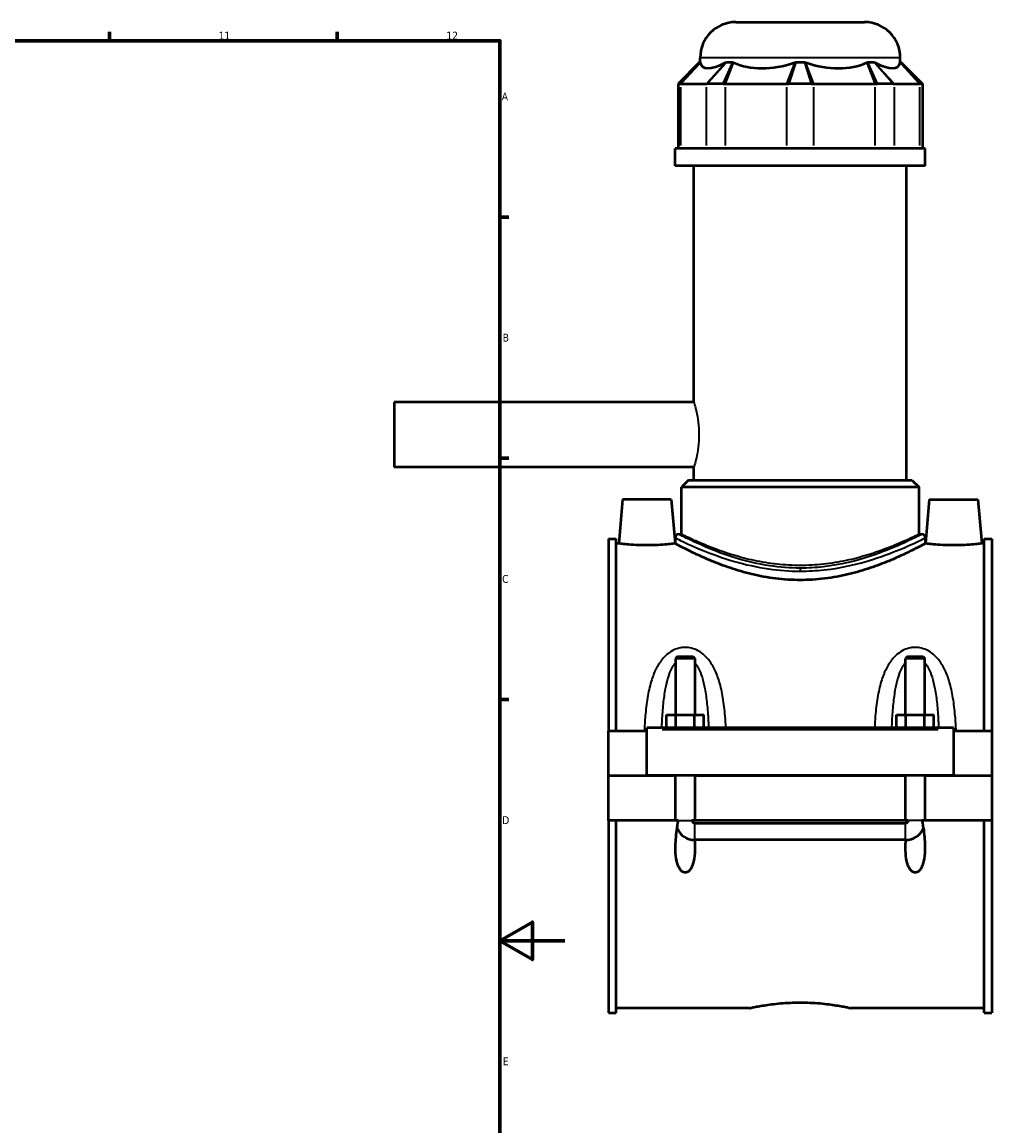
# Model space of a CAD drawing. Header units: millimetres. Extents: x -252 to 972, y -114 to 1156.
# Tile 6 of 8: x 674 to 972, y 240 to 580. Entities that reach past the tile are written whole.
import ezdxf

# ---------------------------------------------------------------- set-up
doc = ezdxf.new("R2010")
doc.units = ezdxf.units.MM
for name, color, linetype, lineweight in [('Border (ANSI)', 7, 'Continuous', 70), ('Visible (ANSI)', 7, 'Continuous', 50), ('Visible Narrow (ANSI)', 7, 'Continuous', 35)]:
    doc.layers.add(name, color=color, linetype=linetype, lineweight=lineweight)
doc.styles.add('Note Text (ANSI)', font='tahoma.ttf')

# ---------------------------------------------------------------- blocks, each defined once
blk = doc.blocks.new('Borders Default Border')
at = {"layer": 'Border (ANSI)'}
for p, q in [((700.83, 574), (700.83, 576.8)), ((770.92, 574), (770.92, 576.8)), ((821, 519.75), (823.8, 519.75)), ((821, 445.5), (823.8, 445.5)), ((821, 371.25), (823.8, 371.25))]:
    blk.add_line(p, q, dxfattribs=at)
at = {"layer": 'Border (ANSI)', "flags": 128}
for points in [[(20, 20), (20, 574), (821, 574), (821, 20), (20, 20)], [(841, 297), (821, 297), (831, 302.77), (831, 291.23), (821, 297)]]:
    blk.add_lwpolyline(points, dxfattribs=at)
at = {"layer": 'Border (ANSI)', "color": 5, "true_color": 0x0000ff, "char_height": 2.4, "attachment_point": 7, "style": 'Note Text (ANSI)'}
for s, insert in [('12', (804.52, 574.4)), ('11', (734.43, 574.4)), ('A', (821.58, 555.68)), ('B', (821.87, 481.43)), ('C', (821.71, 407.13)), ('D', (821.72, 332.93)), ('E', (821.91, 258.68))]:
    blk.add_mtext(s, dxfattribs=dict(at, insert=insert))

msp = doc.modelspace()

# ---------------------------------------------------------------- linework, layer by layer
at = {"layer": 'Visible (ANSI)'}
for p, q in [((893.65, 579.77), (933.25, 579.77)), ((882.65, 567.38), (882.65, 568.77)), ((944.25, 567.38), (944.25, 568.77)), ((882.45, 567.38), (875.85, 560.78)), ((882.45, 567.38), (882.68, 567.38)), ((890.71, 567.38), (892.67, 567.38)), ((912.06, 567.38), (914.84, 567.38)), ((934.22, 567.38), (936.19, 567.38)), ((944.22, 567.38), (944.44, 567.38)), ((944.44, 567.38), (951.04, 560.78)), ((876.42, 560.78), (875.85, 560.78)), ((875.85, 560.78), (875.85, 540.83)), ((876.42, 560.78), (876.69, 560.78)), ((876.69, 560.78), (884.48, 560.78)), ((884.48, 560.78), (884.81, 560.78)), ((889.72, 560.78), (884.81, 560.78)), ((889.72, 560.78), (890.43, 560.78)), ((890.43, 560.78), (909.24, 560.78)), ((909.24, 560.78), (909.98, 560.78)), ((916.92, 560.78), (909.98, 560.78)), ((916.92, 560.78), (917.66, 560.78)), ((917.66, 560.78), (936.46, 560.78)), ((936.46, 560.78), (937.18, 560.78)), ((942.09, 560.78), (937.18, 560.78)), ((942.09, 560.78), (942.42, 560.78)), ((942.42, 560.78), (950.2, 560.78)), ((950.2, 560.78), (950.48, 560.78)), ((951.04, 560.78), (950.48, 560.78)), ((951.04, 560.78), (951.04, 540.83)), ((951.95, 540.83), (874.95, 540.83)), ((874.95, 535.52), (874.95, 540.83)), ((951.95, 535.52), (951.95, 540.83)), ((951.95, 535.52), (874.95, 535.52)), ((880.72, 462.77), (880.72, 535.52)), ((946.17, 438.77), (946.17, 535.52)), ((788.45, 462.77), (788.45, 442.77)), ((880.72, 462.77), (788.45, 462.77)), ((880.72, 442.77), (788.45, 442.77)), ((880.72, 438.77), (880.72, 442.77)), ((879.07, 438.77), (876.87, 436.57)), ((879.07, 438.77), (947.82, 438.77)), ((947.82, 438.77), (950.02, 436.57)), ((950.02, 436.57), (876.87, 436.57)), ((876.87, 422.13), (876.87, 436.57)), ((950.02, 422.13), (950.02, 436.57)), ((858.75, 432.77), (857.57, 419.27)), ((873.75, 432.77), (858.75, 432.77)), ((873.75, 432.77), (874.93, 419.27)), ((953.15, 432.77), (951.97, 419.27)), ((953.15, 432.77), (968.15, 432.77)), ((968.15, 432.77), (969.33, 419.27)), ((876.05, 422.13), (876.87, 422.13)), ((950.02, 422.13), (950.85, 422.13)), ((854.45, 420.7), (854.45, 361.52)), ((854.45, 420.7), (856.81, 420.7)), ((856.81, 361.52), (856.81, 420.7)), ((857.57, 419.27), (856.81, 419.27)), ((874.95, 419.27), (874.93, 419.27)), ((874.95, 421.03), (874.95, 419.27)), ((951.95, 421.03), (951.95, 419.27)), ((951.97, 419.27), (951.95, 419.27)), ((970.09, 419.27), (969.33, 419.27)), ((970.09, 361.52), (970.09, 420.7)), ((970.09, 420.7), (972.45, 420.7)), ((972.45, 420.7), (972.45, 361.52)), ((875.65, 384.48), (875.05, 383.88)), ((875.65, 384.48), (880.45, 384.48)), ((880.45, 384.48), (881.05, 383.88)), ((946.45, 384.48), (945.85, 383.88)), ((946.45, 384.48), (951.25, 384.48)), ((951.25, 384.48), (951.85, 383.88)), ((875.05, 383.88), (875.05, 366.52)), ((881.05, 383.88), (875.05, 383.88)), ((881.05, 383.88), (881.05, 366.52)), ((945.85, 366.52), (945.85, 383.88)), ((951.85, 383.88), (945.85, 383.88)), ((951.85, 366.52), (951.85, 383.88)), ((872.27, 362.52), (872.27, 366.52)), ((872.27, 366.52), (875.16, 366.52)), ((875.16, 362.52), (875.16, 366.52)), ((875.16, 366.52), (880.93, 366.52)), ((880.93, 362.52), (880.93, 366.52)), ((880.93, 366.52), (883.82, 366.52)), ((883.82, 362.52), (883.82, 366.52)), ((943.07, 362.52), (943.07, 366.52)), ((943.07, 366.52), (945.96, 366.52)), ((945.96, 362.52), (945.96, 366.52)), ((945.96, 366.52), (951.73, 366.52)), ((951.73, 362.52), (951.73, 366.52)), ((951.73, 366.52), (954.62, 366.52)), ((954.62, 362.52), (954.62, 366.52)), ((866.25, 361.52), (854.45, 361.52)), ((854.45, 347.82), (854.45, 361.52)), ((866.25, 362.02), (866.25, 362.52)), ((960.65, 362.52), (866.25, 362.52)), ((866.25, 347.82), (866.25, 362.02)), ((960.65, 362.52), (960.65, 362.02)), ((960.65, 362.02), (960.65, 347.82)), ((972.45, 361.52), (960.65, 361.52)), ((972.45, 361.52), (972.45, 347.82)), ((854.45, 347.82), (866.25, 347.82)), ((854.45, 334.02), (854.45, 347.72)), ((875.05, 347.72), (854.45, 347.72)), ((960.65, 347.82), (866.25, 347.82)), ((875.05, 347.82), (875.05, 347.72)), ((875.05, 334.02), (875.05, 347.72)), ((881.05, 347.82), (881.05, 347.72)), ((881.05, 347.72), (881.05, 334.02)), ((945.85, 347.72), (881.05, 347.72)), ((945.85, 347.72), (945.85, 347.82)), ((945.85, 334.02), (945.85, 347.72)), ((951.85, 347.72), (951.85, 347.82)), ((951.85, 347.72), (951.85, 334.02)), ((972.45, 347.72), (951.85, 347.72)), ((960.65, 347.82), (972.45, 347.82)), ((972.45, 347.72), (972.45, 334.02)), ((875.05, 334.02), (854.45, 334.02)), ((854.45, 334.02), (854.45, 274.84)), ((856.81, 274.84), (856.81, 334.02)), ((875.97, 334.02), (875.05, 334.02)), ((881.05, 334.02), (880.12, 334.02)), ((945.85, 334.02), (881.05, 334.02)), ((881.05, 333.24), (945.85, 333.24)), ((946.77, 334.02), (945.85, 334.02)), ((951.85, 334.02), (950.92, 334.02)), ((972.45, 334.02), (951.85, 334.02)), ((970.09, 274.84), (970.09, 334.02)), ((972.45, 334.02), (972.45, 274.84)), ((945.85, 328.11), (881.05, 328.11)), ((897.77, 276.27), (856.81, 276.27)), ((970.09, 276.27), (929.13, 276.27)), ((854.45, 274.84), (856.81, 274.84)), ((970.09, 274.84), (972.45, 274.84))]:
    msp.add_line(p, q, dxfattribs=at)
for centre, radius, start, end in [((893.65, 568.77), 11, 90, 180), ((933.25, 568.77), 11, 0, 90), ((876.05, 421.03), 1.1, 90, 180), ((950.85, 421.03), 1.1, 0, 90), ((881.05, 334.02), 6, 203.4904, 269.1665), ((945.85, 334.02), 6, 270.8335, 336.5096)]:
    msp.add_arc(centre, radius, start, end, dxfattribs=at)
for major_axis, ratio, start_param, end_param in [((-30.21, -30.21), 0.198912, 6.142785, 6.816284), ((25.61, 25.61), 0.668179, 3.393892, 4.067391), ((-25.61, 25.61), 0.668179, 2.215795, 2.889293), ((-30.21, 30.21), 0.198912, 2.608494, 3.281993)]:
    msp.add_ellipse((913.45, 596.35), major_axis=major_axis, ratio=ratio, start_param=start_param, end_param=end_param, dxfattribs=at)
for points in [[(882.68, 567.38), (882.68, 567.35), (882.69, 567.31), (882.7, 567.28)], [(890.49, 567.28), (890.56, 567.31), (890.63, 567.35), (890.71, 567.38)], [(892.67, 567.38), (892.76, 567.35), (892.84, 567.31), (892.92, 567.28)], [(911.73, 567.28), (911.84, 567.31), (911.95, 567.35), (912.06, 567.38)], [(914.84, 567.38), (914.95, 567.35), (915.06, 567.31), (915.17, 567.28)], [(933.97, 567.28), (934.06, 567.31), (934.14, 567.35), (934.22, 567.38)], [(936.19, 567.38), (936.26, 567.35), (936.34, 567.31), (936.41, 567.28)], [(944.2, 567.28), (944.21, 567.31), (944.21, 567.35), (944.22, 567.38)], [(881.05, 328.11), (881.02, 328.11), (880.99, 328.11), (880.95, 328.11)], [(945.94, 328.11), (945.91, 328.11), (945.88, 328.11), (945.85, 328.11)]]:
    msp.add_open_spline(points, degree=3, dxfattribs=at)
for points, knots in [([(866.25, 418.73), (865.15, 418.73), (863.99, 418.76), (861.84, 418.86), (860.87, 418.93), (859.33, 419.07), (858.67, 419.14), (857.78, 419.24), (857.57, 419.27), (857.57, 419.27)], [2.625916, 2.625916, 2.625916, 2.625916, 2.95436, 2.95436, 3.282804, 3.282804, 3.610839, 3.610839, 3.938874, 3.938874, 3.938874, 3.938874]), ([(874.93, 419.27), (874.93, 419.27), (874.71, 419.24), (873.83, 419.14), (873.16, 419.07), (871.63, 418.93), (870.65, 418.86), (868.51, 418.76), (867.34, 418.73), (866.25, 418.73)], [6.56479, 6.56479, 6.56479, 6.56479, 6.892825, 6.892825, 7.22086, 7.22086, 7.549304, 7.549304, 7.877748, 7.877748, 7.877748, 7.877748]), ([(913.45, 408.02), (910.97, 408.02), (908.42, 408.17), (903.41, 408.8), (900.93, 409.26), (896.21, 410.39), (893.96, 411.06), (889.81, 412.46), (887.91, 413.19), (884.55, 414.57), (882.96, 415.28), (880.15, 416.59), (878.93, 417.2), (876.95, 418.21), (876.19, 418.61), (875.19, 419.14), (874.95, 419.27), (874.95, 419.27)], [0, 0, 0, 0, 0.744187, 0.744187, 1.488373, 1.488373, 2.23256, 2.23256, 2.976747, 2.976747, 3.718075, 3.718075, 4.459403, 4.459403, 5.200731, 5.200731, 5.94206, 5.94206, 5.94206, 5.94206]), ([(951.95, 419.27), (951.95, 419.27), (951.71, 419.14), (950.71, 418.61), (949.95, 418.21), (947.97, 417.2), (946.74, 416.59), (943.93, 415.28), (942.35, 414.57), (938.99, 413.19), (937.09, 412.46), (932.93, 411.06), (930.69, 410.39), (925.96, 409.26), (923.49, 408.8), (918.47, 408.17), (915.93, 408.02), (913.45, 408.02)], [17.826179, 17.826179, 17.826179, 17.826179, 18.567508, 18.567508, 19.308836, 19.308836, 20.050164, 20.050164, 20.791492, 20.791492, 21.535679, 21.535679, 22.279866, 22.279866, 23.024052, 23.024052, 23.768239, 23.768239, 23.768239, 23.768239]), ([(960.65, 418.73), (959.55, 418.73), (958.39, 418.76), (956.24, 418.86), (955.27, 418.93), (953.73, 419.07), (953.07, 419.14), (952.18, 419.24), (951.97, 419.27), (951.97, 419.27)], [0, 0, 0, 0, 0.328444, 0.328444, 0.656888, 0.656888, 0.984923, 0.984923, 1.312958, 1.312958, 1.312958, 1.312958]), ([(969.33, 419.27), (969.33, 419.27), (969.11, 419.24), (968.23, 419.14), (967.56, 419.07), (966.03, 418.93), (965.05, 418.86), (962.91, 418.76), (961.74, 418.73), (960.65, 418.73)], [3.938874, 3.938874, 3.938874, 3.938874, 4.266909, 4.266909, 4.594944, 4.594944, 4.923388, 4.923388, 5.251832, 5.251832, 5.251832, 5.251832]), ([(880.95, 328.11), (881.02, 327.27), (881.05, 326.45), (881.05, 324.59), (880.99, 323.41), (880.71, 321.72), (880.58, 321.16), (880.24, 320.11), (880.03, 319.61), (879.56, 318.87), (879.32, 318.57), (878.89, 318.24), (878.74, 318.15), (878.41, 318.02), (878.23, 317.98), (877.86, 317.98), (877.69, 318.02), (877.36, 318.15), (877.2, 318.24), (876.77, 318.57), (876.53, 318.87), (876.06, 319.61), (875.85, 320.11), (875.52, 321.16), (875.39, 321.72), (875.11, 323.41), (875.05, 324.59), (875.05, 327.33), (875.2, 329.16), (875.6, 332.01), (875.77, 333.03), (875.97, 334.02)], [1.134009, 1.134009, 1.134009, 1.134009, 1.38035, 1.38035, 1.721593, 1.721593, 1.892214, 1.892214, 2.062836, 2.062836, 2.173445, 2.173445, 2.228749, 2.228749, 2.284054, 2.284054, 2.339358, 2.339358, 2.394663, 2.394663, 2.505272, 2.505272, 2.675893, 2.675893, 2.846515, 2.846515, 3.187758, 3.187758, 3.71073, 3.71073, 3.999645, 3.999645, 3.999645, 3.999645]), ([(880.12, 334.02), (880.15, 333.89), (880.2, 333.77), (880.34, 333.57), (880.42, 333.48), (880.6, 333.35), (880.69, 333.31), (880.87, 333.26), (880.96, 333.24), (881.05, 333.24)], [0.0000765, 0.0000765, 0.0000765, 0.0000765, 0.0388496, 0.0388496, 0.0763108, 0.0763108, 0.1045555, 0.1045555, 0.1321027, 0.1321027, 0.1321027, 0.1321027]), ([(950.92, 334.02), (951.13, 333.03), (951.3, 332.01), (951.7, 329.16), (951.85, 327.33), (951.85, 324.59), (951.79, 323.41), (951.51, 321.72), (951.38, 321.16), (951.04, 320.11), (950.83, 319.61), (950.36, 318.87), (950.12, 318.57), (949.69, 318.24), (949.54, 318.15), (949.21, 318.02), (949.03, 317.98), (948.66, 317.98), (948.49, 318.02), (948.16, 318.15), (948, 318.24), (947.57, 318.57), (947.33, 318.87), (946.86, 319.61), (946.65, 320.11), (946.32, 321.16), (946.19, 321.72), (945.91, 323.41), (945.85, 324.59), (945.85, 326.45), (945.88, 327.27), (945.94, 328.11)], [0.568463, 0.568463, 0.568463, 0.568463, 0.857378, 0.857378, 1.38035, 1.38035, 1.721593, 1.721593, 1.892214, 1.892214, 2.062836, 2.062836, 2.173445, 2.173445, 2.228749, 2.228749, 2.284054, 2.284054, 2.339358, 2.339358, 2.394663, 2.394663, 2.505272, 2.505272, 2.675893, 2.675893, 2.846515, 2.846515, 3.187758, 3.187758, 3.434099, 3.434099, 3.434099, 3.434099]), ([(945.85, 333.24), (945.97, 333.24), (946.08, 333.27), (946.3, 333.36), (946.41, 333.42), (946.56, 333.58), (946.62, 333.65), (946.72, 333.82), (946.75, 333.92), (946.77, 334.02)], [0, 0, 0, 0, 0.0353577, 0.0353577, 0.0721371, 0.0721371, 0.101011, 0.101011, 0.1318024, 0.1318024, 0.1318024, 0.1318024]), ([(897.77, 276.27), (897.77, 276.27), (897.86, 276.29), (898.26, 276.37), (898.56, 276.44), (899.37, 276.6), (899.86, 276.7), (901.01, 276.91), (901.67, 277.02), (903.05, 277.24), (903.84, 277.35), (905.55, 277.57), (906.47, 277.67), (908.4, 277.83), (909.41, 277.9), (911.44, 277.99), (912.46, 278.01), (913.45, 278.01)], [7.112677, 7.112677, 7.112677, 7.112677, 7.409026, 7.409026, 7.705376, 7.705376, 8.001725, 8.001725, 8.298074, 8.298074, 8.594448, 8.594448, 8.890822, 8.890822, 9.187195, 9.187195, 9.483569, 9.483569, 9.483569, 9.483569]), ([(913.45, 278.01), (914.44, 278.01), (915.46, 277.99), (917.48, 277.9), (918.49, 277.83), (920.42, 277.67), (921.35, 277.57), (923.06, 277.35), (923.84, 277.24), (925.23, 277.02), (925.88, 276.91), (927.03, 276.7), (927.53, 276.6), (928.33, 276.44), (928.63, 276.37), (929.03, 276.29), (929.13, 276.27), (929.13, 276.27)], [0, 0, 0, 0, 0.296374, 0.296374, 0.592747, 0.592747, 0.889121, 0.889121, 1.185495, 1.185495, 1.481844, 1.481844, 1.778193, 1.778193, 2.074543, 2.074543, 2.370892, 2.370892, 2.370892, 2.370892])]:
    msp.add_open_spline(points, degree=3, knots=knots, dxfattribs=at)
at = {"layer": 'Visible Narrow (ANSI)'}
for p, q in [((943.87, 568.77), (883.03, 568.77)), ((876.73, 561.11), (882.37, 567.05)), ((876.99, 561.1), (882.4, 566.95)), ((890.18, 566.95), (884.78, 561.1)), ((890.41, 567.05), (885.1, 561.11)), ((889.87, 561.11), (892.53, 567.05)), ((890.56, 561.1), (892.8, 566.95)), ((911.6, 566.95), (909.36, 561.1)), ((911.95, 567.05), (910.08, 561.11)), ((916.82, 561.11), (914.94, 567.05)), ((917.53, 561.1), (915.29, 566.95)), ((934.1, 566.95), (936.34, 561.1)), ((934.37, 567.05), (937.03, 561.11)), ((941.79, 561.11), (936.48, 567.05)), ((942.11, 561.1), (936.71, 566.95)), ((944.5, 566.95), (949.9, 561.1)), ((944.53, 567.05), (950.17, 561.11)), ((876.69, 541.82), (876.69, 559.78)), ((884.48, 559.78), (884.48, 541.82)), ((890.43, 541.82), (890.43, 559.78)), ((909.24, 559.78), (909.24, 541.82)), ((917.66, 541.82), (917.66, 559.78)), ((936.46, 559.78), (936.46, 541.82)), ((942.42, 541.82), (942.42, 559.78)), ((950.2, 559.78), (950.2, 541.82)), ((913.45, 411.68), (913.45, 410.82)), ((870.97, 362.02), (955.93, 362.02)), ((876.14, 334.02), (879.95, 334.02)), ((881.05, 328.21), (881.05, 333.02)), ((945.85, 328.21), (945.85, 333.02)), ((950.75, 334.02), (946.94, 334.02))]:
    msp.add_line(p, q, dxfattribs=at)
for points, knots in [([(880.72, 462.77), (880.72, 462.77), (880.8, 462.51), (881.09, 461.49), (881.3, 460.72), (881.69, 458.95), (881.9, 457.84), (882.2, 455.37), (882.29, 454.03), (882.29, 452.77)], [4.551846, 4.551846, 4.551846, 4.551846, 4.931105, 4.931105, 5.310365, 5.310365, 5.689746, 5.689746, 6.069128, 6.069128, 6.069128, 6.069128]), ([(882.29, 452.77), (882.29, 451.5), (882.2, 450.16), (881.9, 447.7), (881.69, 446.58), (881.3, 444.81), (881.09, 444.04), (880.8, 443.02), (880.72, 442.77), (880.72, 442.77)], [0, 0, 0, 0, 0.379382, 0.379382, 0.758763, 0.758763, 1.138022, 1.138022, 1.517282, 1.517282, 1.517282, 1.517282]), ([(913.45, 411.71), (910.28, 411.71), (907.11, 411.96), (900.4, 412.96), (896.92, 413.8), (890.19, 415.84), (887.03, 417.06), (880.98, 419.63), (878.46, 420.9), (876.42, 421.93), (876.05, 422.12), (876.05, 422.13)], [11.859239, 11.859239, 11.859239, 11.859239, 12.801126, 12.801126, 13.940718, 13.940718, 15.227435, 15.227435, 16.892253, 16.892253, 17.788846, 17.788846, 17.788846, 17.788846]), ([(913.45, 412.51), (911.1, 412.51), (908.7, 412.64), (903.94, 413.16), (901.58, 413.55), (897.09, 414.51), (894.95, 415.07), (891, 416.27), (889.19, 416.89), (885.99, 418.08), (884.48, 418.69), (881.81, 419.82), (880.64, 420.34), (878.76, 421.21), (878.05, 421.56), (877.1, 422.01), (876.87, 422.13), (876.87, 422.13)], [0, 0, 0, 0, 0.703322, 0.703322, 1.406644, 1.406644, 2.109966, 2.109966, 2.813288, 2.813288, 3.514831, 3.514831, 4.216374, 4.216374, 4.917917, 4.917917, 5.61946, 5.61946, 5.61946, 5.61946]), ([(950.85, 422.13), (950.84, 422.12), (950.46, 421.92), (948.63, 421), (946.84, 420.1), (941.95, 417.91), (938.77, 416.59), (930.83, 413.97), (925.88, 412.72), (918.26, 411.85), (915.85, 411.71), (913.45, 411.71)], [29.648081, 29.648081, 29.648081, 29.648081, 30.571983, 30.571983, 31.869183, 31.869183, 33.255771, 33.255771, 34.862141, 34.862141, 35.577718, 35.577718, 35.577718, 35.577718]), ([(950.02, 422.13), (950.02, 422.13), (949.79, 422.01), (948.85, 421.56), (948.13, 421.21), (946.25, 420.34), (945.09, 419.82), (942.42, 418.69), (940.91, 418.08), (937.71, 416.89), (935.9, 416.27), (931.94, 415.07), (929.8, 414.51), (925.31, 413.55), (922.96, 413.16), (918.2, 412.64), (915.79, 412.51), (913.45, 412.51)], [16.858379, 16.858379, 16.858379, 16.858379, 17.559922, 17.559922, 18.261465, 18.261465, 18.963008, 18.963008, 19.664551, 19.664551, 20.367873, 20.367873, 21.071195, 21.071195, 21.774517, 21.774517, 22.477839, 22.477839, 22.477839, 22.477839]), ([(874.95, 421.03), (874.95, 421.02), (875.33, 420.84), (877.43, 419.82), (880.03, 418.57), (886.25, 416.03), (889.51, 414.83), (896.44, 412.82), (900.02, 412), (906.93, 411.01), (910.19, 410.76), (913.45, 410.76)], [-17.788846, -17.788846, -17.788846, -17.788846, -16.892253, -16.892253, -15.227435, -15.227435, -13.940718, -13.940718, -12.801126, -12.801126, -11.859239, -11.859239, -11.859239, -11.859239]), ([(913.45, 410.76), (915.93, 410.76), (918.4, 410.9), (926.25, 411.76), (931.34, 412.99), (939.51, 415.57), (942.79, 416.87), (947.83, 419.03), (949.67, 419.92), (951.55, 420.83), (951.94, 421.02), (951.95, 421.03)], [-35.577718, -35.577718, -35.577718, -35.577718, -34.862141, -34.862141, -33.255771, -33.255771, -31.869183, -31.869183, -30.571983, -30.571983, -29.648081, -29.648081, -29.648081, -29.648081]), ([(890.59, 362.52), (890.53, 363.74), (890.45, 364.95), (890.18, 368.06), (889.97, 369.95), (889.38, 373.53), (889.01, 375.22), (888.12, 378.16), (887.64, 379.44), (886.51, 381.69), (885.9, 382.68), (884.7, 384.16), (884.18, 384.7), (882.97, 385.7), (882.28, 386.15), (880.87, 386.81), (880.16, 387.04), (878.98, 387.25), (878.51, 387.29), (878.05, 387.29), (877.58, 387.29), (877.12, 387.25), (875.93, 387.04), (875.23, 386.81), (873.81, 386.15), (873.12, 385.7), (871.92, 384.7), (871.4, 384.16), (870.19, 382.68), (869.58, 381.69), (868.46, 379.44), (867.98, 378.16), (867.08, 375.22), (866.72, 373.53), (866.13, 369.95), (865.91, 368.06), (865.62, 364.62), (865.53, 363.07), (865.46, 361.52)], [-6.622089, -6.622089, -6.622089, -6.622089, -6.276436, -6.276436, -5.725718, -5.725718, -5.210828, -5.210828, -4.792955, -4.792955, -4.432497, -4.432497, -4.199065, -4.199065, -3.945989, -3.945989, -3.722966, -3.722966, -3.583576, -3.583576, -3.583576, -3.444186, -3.444186, -3.221162, -3.221162, -2.968086, -2.968086, -2.734655, -2.734655, -2.374196, -2.374196, -1.956323, -1.956323, -1.441433, -1.441433, -0.890716, -0.890716, -0.450711, -0.450711, -0.450711, -0.450711]), ([(961.44, 361.52), (961.37, 363.07), (961.27, 364.62), (960.98, 368.06), (960.77, 369.95), (960.18, 373.53), (959.81, 375.22), (958.92, 378.16), (958.44, 379.44), (957.31, 381.69), (956.7, 382.68), (955.5, 384.16), (954.98, 384.7), (953.77, 385.7), (953.08, 386.15), (951.67, 386.81), (950.96, 387.04), (949.78, 387.25), (949.31, 387.29), (948.85, 387.29), (948.38, 387.29), (947.92, 387.25), (946.73, 387.04), (946.03, 386.81), (944.61, 386.15), (943.92, 385.7), (942.72, 384.7), (942.2, 384.16), (940.99, 382.68), (940.38, 381.69), (939.26, 379.44), (938.78, 378.16), (937.88, 375.22), (937.52, 373.53), (936.93, 369.95), (936.71, 368.06), (936.45, 364.95), (936.37, 363.74), (936.31, 362.52)], [-6.716726, -6.716726, -6.716726, -6.716726, -6.2767, -6.2767, -5.72601, -5.72601, -5.211119, -5.211119, -4.793245, -4.793245, -4.432785, -4.432785, -4.199352, -4.199352, -3.946276, -3.946276, -3.723252, -3.723252, -3.583862, -3.583862, -3.583862, -3.444472, -3.444472, -3.221448, -3.221448, -2.968372, -2.968372, -2.734939, -2.734939, -2.374479, -2.374479, -1.956605, -1.956605, -1.441714, -1.441714, -0.891024, -0.891024, -0.545349, -0.545349, -0.545349, -0.545349]), ([(870.85, 362.52), (870.88, 363.26), (870.91, 364), (871.05, 366.5), (871.17, 368.25), (871.51, 371.54), (871.72, 373.11), (872.24, 375.83), (872.52, 377.01), (873.16, 379.08), (873.52, 380), (874.21, 381.36), (874.51, 381.86), (874.91, 382.39), (874.98, 382.47), (875.05, 382.56)], [0.661492, 0.661492, 0.661492, 0.661492, 0.890716, 0.890716, 1.441433, 1.441433, 1.956323, 1.956323, 2.374196, 2.374196, 2.734655, 2.734655, 2.968086, 2.968086, 3.014637, 3.014637, 3.014637, 3.014637]), ([(881.05, 382.56), (881.12, 382.47), (881.18, 382.39), (881.58, 381.86), (881.89, 381.36), (882.58, 380), (882.93, 379.08), (883.58, 377.01), (883.86, 375.83), (884.37, 373.11), (884.58, 371.54), (884.92, 368.25), (885.05, 366.5), (885.18, 364), (885.21, 363.26), (885.24, 362.52)], [4.152514, 4.152514, 4.152514, 4.152514, 4.199065, 4.199065, 4.432497, 4.432497, 4.792955, 4.792955, 5.210828, 5.210828, 5.725718, 5.725718, 6.276436, 6.276436, 6.50566, 6.50566, 6.50566, 6.50566]), ([(941.65, 362.52), (941.68, 363.26), (941.71, 364), (941.85, 366.5), (941.97, 368.25), (942.31, 371.54), (942.52, 373.11), (943.04, 375.83), (943.32, 377.01), (943.96, 379.08), (944.32, 380), (945.01, 381.36), (945.31, 381.86), (945.71, 382.39), (945.78, 382.47), (945.85, 382.56)], [0.661778, 0.661778, 0.661778, 0.661778, 0.891024, 0.891024, 1.441714, 1.441714, 1.956605, 1.956605, 2.374479, 2.374479, 2.734939, 2.734939, 2.968372, 2.968372, 3.014924, 3.014924, 3.014924, 3.014924]), ([(951.85, 382.56), (951.92, 382.47), (951.98, 382.39), (952.38, 381.86), (952.69, 381.36), (953.38, 380), (953.73, 379.08), (954.38, 377.01), (954.66, 375.83), (955.17, 373.11), (955.38, 371.54), (955.72, 368.25), (955.85, 366.5), (955.98, 364), (956.01, 363.26), (956.04, 362.52)], [4.1528, 4.1528, 4.1528, 4.1528, 4.199352, 4.199352, 4.432785, 4.432785, 4.793245, 4.793245, 5.211119, 5.211119, 5.72601, 5.72601, 6.2767, 6.2767, 6.505946, 6.505946, 6.505946, 6.505946])]:
    msp.add_open_spline(points, degree=3, knots=knots, dxfattribs=at)

# ---------------------------------------------------------------- block references
msp.add_blockref('Borders Default Border', (0, 0))

doc.saveas('drawing.dxf')
